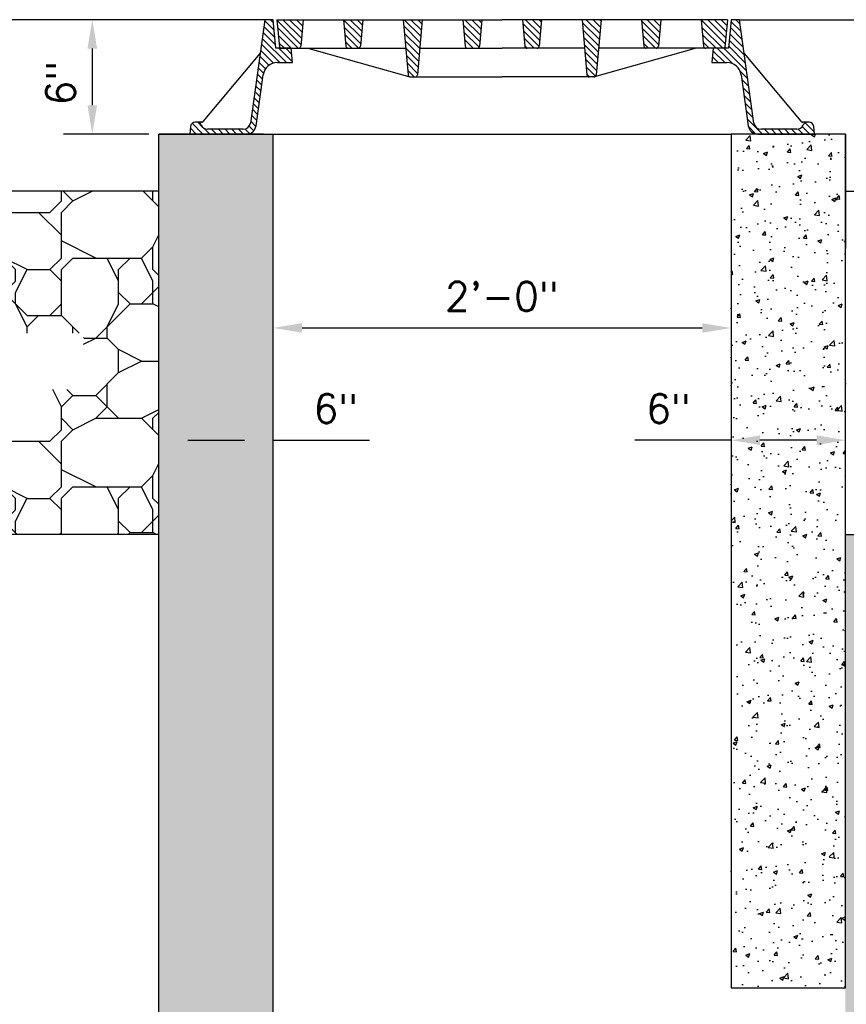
# Model space of a CAD drawing. Header units: feet. Extents: x 1489871 to 1489993, y 656800 to 656821.
# Tile 14 of 18: x 1489982.33 to 1489985.95, y 656809.85 to 656814.15. Entities that reach past the tile are written whole.
import ezdxf

# ---------------------------------------------------------------- set-up
doc = ezdxf.new("R2010")
doc.units = ezdxf.units.FT
doc.header["$MEASUREMENT"] = 0
for name, color, linetype in [('DETAIL-HATCH-PATT', 247, 'Continuous'), ('DETAIL-OTLN-HEAVY', 3, 'Continuous'), ('DETAIL-OTLN-LIGHT', 252, 'Continuous'), ('HATCH', 247, 'Continuous'), ('text', 9, 'Continuous')]:
    doc.layers.add(name, color=color, linetype=linetype)
doc.styles.get("Standard").update_dxf_attribs({"font": 'simplex.shx'})
doc.dimstyles.get("Standard").update_dxf_attribs({"dimtxt": 0.18, "dimasz": 0.18, "dimexe": 0.18, "dimexo": 0.0625, "dimgap": 0.09, "dimtad": 0, "dimtih": 1, "dimtoh": 1, "dimdec": 4, "dimzin": 0, "dimdsep": 46, "dimtxsty": 'Standard', "dimcen": 0.09, "dimadec": 0, "dimazin": 0, "dimtfac": 1, "dimtdec": 4, "dimtofl": 0, "dimtmove": 0, "dimatfit": 3, "dimfxl": 1, "dimtolj": 1, "dimtzin": 0, "dimarcsym": 0})
pattern_1 = [(50, (1489806.69674, 656823.68177), (0.17931505, -0.01568803), [0.01875, -0.20625]), (355, (1489806.69674, 656823.68177), (-0.03468783, 0.18804803), [0.015, -0.165]), (100.45144, (1489806.71169, 656823.68047), (0.14462721, 0.17236), [0.01593505, -0.17528553]), (46.1842, (1489806.69674, 656823.73177), (0.26681033, -0.04137982), [0.028125, -0.309375]), (96.63564, (1489806.71898, 656823.72832), (0.2336655, 0.24352965), [0.0239026, -0.26292844]), (351.18416, (1489806.69674, 656823.73177), (0.2336655, 0.24352965), [0.0225, -0.2475]), (21, (1489806.72174, 656823.71927), (0.14922676, -0.10065472), [0.01875, -0.20625]), (326, (1489806.72174, 656823.71927), (0.06082883, 0.18128751), [0.015, -0.165]), (71.45144, (1489806.73418, 656823.71088), (0.2100556, 0.08063279), [0.01593505, -0.17528553]), (37.5, (1489806.696745, 656823.68177), (0.003039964, 0.083223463), [0, -0.163, 0, -0.1675, 0, -0.165625]), (7.5, (1489806.696745, 656823.68177), (0.065767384, 0.09860293), [0, -0.0955, 0, -0.15925, 0, -0.063125]), (327.5, (1489806.640995, 656823.68177), (0.13345561, -0.005638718), [0, -0.0625, 0, -0.195, 0, -0.25875]), (317.5, (1489806.616, 656823.68177), (0.14579654, 0.025026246), [0, -0.08125, 0, -0.1295, 0, -0.18375])]

# ---------------------------------------------------------------- blocks, each defined once
blk = doc.blocks.new('*X318')
at = {"color": 0}
for p, q in [((85.232, 58.716), (85.529, 59.012)), ((85.232, 58.362), (85.854, 58.984)), ((85.232, 58.009), (86.179, 58.955)), ((85.248, 57.671), (86.504, 58.927)), ((85.635, 57.705), (86.732, 58.802)), ((86.023, 57.739), (86.732, 58.448)), ((86.41, 57.772), (86.732, 58.094))]:
    blk.add_line(p, q, dxfattribs=at)
blk = doc.blocks.new('*X319')
at = {"color": 0}
for p, q in [((85.232, 55.534), (85.242, 55.543)), ((85.232, 55.18), (85.567, 55.515)), ((85.232, 54.827), (85.892, 55.487)), ((85.31, 54.551), (86.217, 55.458)), ((85.698, 54.585), (86.542, 55.43)), ((86.085, 54.619), (86.732, 55.266)), ((86.473, 54.653), (86.732, 54.912))]:
    blk.add_line(p, q, dxfattribs=at)
blk = doc.blocks.new('*X320')
at = {"color": 0}
for p, q in [((85.232, 52.352), (85.294, 52.414)), ((85.232, 51.998), (85.619, 52.385)), ((85.232, 51.645), (85.945, 52.357)), ((85.373, 51.432), (86.27, 52.329)), ((85.76, 51.466), (86.595, 52.3)), ((86.148, 51.499), (86.92, 52.272)), ((86.535, 51.533), (87.245, 52.243)), ((86.923, 51.567), (87.57, 52.215)), ((87.31, 51.601), (87.895, 52.186)), ((87.697, 51.635), (88.194, 52.132)), ((88.085, 51.669), (88.232, 51.816))]:
    blk.add_line(p, q, dxfattribs=at)
blk = doc.blocks.new('*X321')
at = {"color": 0}
for p, q in [((85.232, 49.17), (85.347, 49.284)), ((85.232, 48.816), (85.672, 49.256)), ((85.232, 48.463), (85.997, 49.227)), ((85.435, 48.312), (86.322, 49.199)), ((85.823, 48.346), (86.645, 49.168)), ((86.21, 48.38), (86.732, 48.902)), ((86.598, 48.414), (86.732, 48.548))]:
    blk.add_line(p, q, dxfattribs=at)
blk = doc.blocks.new('*X322')
at = {"color": 0}
for p, q in [((85.232, 45.988), (85.399, 46.155)), ((85.232, 45.634), (85.724, 46.126)), ((85.232, 45.281), (86.049, 46.098)), ((85.498, 45.193), (86.374, 46.069)), ((85.885, 45.226), (86.682, 46.024)), ((86.273, 45.26), (86.732, 45.72)), ((86.677, 45.312), (86.711, 45.345))]:
    blk.add_line(p, q, dxfattribs=at)
blk = doc.blocks.new('*X323')
at = {"color": 0}
for p, q in [((85.232, 42.806), (85.452, 43.025)), ((85.232, 42.452), (85.777, 42.997)), ((85.232, 42.099), (86.102, 42.968)), ((85.56, 42.073), (86.427, 42.94)), ((85.948, 42.107), (86.752, 42.911)), ((86.335, 42.141), (87.077, 42.883)), ((86.722, 42.175), (87.402, 42.854)), ((87.11, 42.209), (87.727, 42.826)), ((87.497, 42.243), (88.052, 42.798)), ((87.885, 42.276), (88.232, 42.624))]:
    blk.add_line(p, q, dxfattribs=at)
blk = doc.blocks.new('*X324')
at = {"color": 0}
for p, q in [((85.232, 39.624), (85.504, 39.896)), ((85.232, 39.27), (85.829, 39.867)), ((85.235, 38.92), (86.154, 39.839)), ((85.623, 38.953), (86.479, 39.81)), ((86.01, 38.987), (86.728, 39.706)), ((86.397, 39.021), (86.732, 39.356))]:
    blk.add_line(p, q, dxfattribs=at)
blk = doc.blocks.new('*X325')
at = {"color": 0}
for p, q in [((85.232, 36.442), (85.556, 36.766)), ((85.232, 36.088), (85.881, 36.738)), ((85.232, 35.735), (86.207, 36.709)), ((85.281, 35.43), (86.532, 36.681)), ((85.668, 35.464), (86.732, 36.528)), ((86.056, 35.498), (86.732, 36.174)), ((86.443, 35.531), (86.732, 35.821))]:
    blk.add_line(p, q, dxfattribs=at)
blk = doc.blocks.new('*D392')
at = {"layer": 'DEFPOINTS', "color": 0, "linetype": 'Continuous', "transparency": 16777216}
for p in [(1489985.4417, 656812.8043), (1489983.4416, 656812.4444), (1489985.4416, 656812.4441)]:
    blk.add_point(p, dxfattribs=at)
at = {"layer": 'text', "color": 0, "linetype": 'Continuous', "lineweight": -2, "transparency": 16777216}
blk.add_line((1489983.5677, 656812.8046), (1489985.3157, 656812.8043), dxfattribs=at)
at = {"layer": 'text', "color": 0, "linetype": 'Continuous', "transparency": 16777216}
for points in [[(1489983.5677, 656812.8256), (1489983.5677, 656812.7836), (1489983.4417, 656812.8046)], [(1489985.3157, 656812.8253), (1489985.3157, 656812.7833), (1489985.4417, 656812.8043)]]:
    blk.add_solid(points, dxfattribs=at)
at = {"layer": 'text', "color": 0, "linetype": 'Continuous', "transparency": 16777216, "insert": (1489984.4401, 656812.9424), "char_height": 0.126, "attachment_point": 5, "rotation": 359.9919}
blk.add_mtext('\\A1;2\'-0"', dxfattribs=at)
blk = doc.blocks.new('*D396')
at = {"layer": 'DEFPOINTS', "color": 0, "linetype": 'Continuous', "transparency": 16777216}
for p in [(1489985.9417, 656812.3137), (1489985.4417, 656812.2219), (1489985.9417, 656812.2219)]:
    blk.add_point(p, dxfattribs=at)
at = {"layer": 'text', "color": 0, "linetype": 'Continuous', "lineweight": -2, "transparency": 16777216}
for p, q in [((1489985.4417, 656812.3137), (1489985.0217, 656812.3137)), ((1489985.8157, 656812.3137), (1489985.5677, 656812.3137))]:
    blk.add_line(p, q, dxfattribs=at)
at = {"layer": 'text', "color": 0, "linetype": 'Continuous', "transparency": 16777216}
for points in [[(1489985.5677, 656812.3347), (1489985.5677, 656812.2927), (1489985.4417, 656812.3137)], [(1489985.8157, 656812.3347), (1489985.8157, 656812.2927), (1489985.9417, 656812.3137)]]:
    blk.add_solid(points, dxfattribs=at)
at = {"layer": 'text', "color": 0, "linetype": 'Continuous', "transparency": 16777216, "insert": (1489985.1687, 656812.4517), "char_height": 0.126, "attachment_point": 5}
blk.add_mtext('\\A1;6"', dxfattribs=at)
blk = doc.blocks.new('*D397')
at = {"layer": 'DEFPOINTS', "color": 0, "linetype": 'Continuous', "transparency": 16777216}
for p in [(1489982.9416, 656814.152), (1489982.6508, 656813.652), (1489982.9416, 656813.652)]:
    blk.add_point(p, dxfattribs=at)
at = {"layer": 'text', "color": 0, "linetype": 'Continuous', "lineweight": -2, "transparency": 16777216}
for p, q in [((1489982.6508, 656814.026), (1489982.6508, 656813.778)), ((1489982.8979, 656813.652), (1489982.5248, 656813.652))]:
    blk.add_line(p, q, dxfattribs=at)
at = {"layer": 'text', "color": 0, "linetype": 'Continuous', "transparency": 16777216}
for points in [[(1489982.6298, 656814.026), (1489982.6718, 656814.026), (1489982.6508, 656814.152)], [(1489982.6298, 656813.778), (1489982.6718, 656813.778), (1489982.6508, 656813.652)]]:
    blk.add_solid(points, dxfattribs=at)
at = {"layer": 'text', "color": 0, "linetype": 'Continuous', "transparency": 16777216, "insert": (1489982.5128, 656813.8745), "char_height": 0.126, "attachment_point": 5, "rotation": 90}
blk.add_mtext('\\A1;6"', dxfattribs=at)
blk = doc.blocks.new('*D398')
at = {"layer": 'DEFPOINTS', "color": 0, "linetype": 'Continuous', "transparency": 16777216}
for p in [(1489983.4417, 656812.3137), (1489982.9417, 656812.2218), (1489983.4417, 656812.2218)]:
    blk.add_point(p, dxfattribs=at)
at = {"layer": 'text', "color": 0, "linetype": 'Continuous', "lineweight": -2, "transparency": 16777216}
for p, q in [((1489983.0677, 656812.3137), (1489983.3157, 656812.3137)), ((1489983.4417, 656812.3137), (1489983.8617, 656812.3137))]:
    blk.add_line(p, q, dxfattribs=at)
at = {"layer": 'text', "color": 0, "linetype": 'Continuous', "transparency": 16777216}
for points in [[(1489983.0677, 656812.3347), (1489983.0677, 656812.2927), (1489982.9417, 656812.3137)], [(1489983.3157, 656812.3347), (1489983.3157, 656812.2927), (1489983.4417, 656812.3137)]]:
    blk.add_solid(points, dxfattribs=at)
at = {"layer": 'text', "color": 0, "linetype": 'Continuous', "transparency": 16777216, "insert": (1489983.7147, 656812.4517), "char_height": 0.126, "attachment_point": 5}
blk.add_mtext('\\A1;6"', dxfattribs=at)

msp = doc.modelspace()

# ---------------------------------------------------------------- hatches: boundary and pattern name
at = {"layer": 'DETAIL-HATCH-PATT', "linetype": 'Continuous'}
h = msp.add_hatch(dxfattribs=at)
h.set_pattern_fill('ANSI31', color=247, scale=0.166667, angle=-90, style=0)
h.set_pattern_definition([(315, (1489979.965814, 656819.442625), (0.01473139, 0.01473139), [])])
edge = h.paths.add_edge_path()
edge.add_ellipse((1489983.325, 656813.69369), major_axis=(0, -0.04167), ratio=1, start_angle=0, end_angle=82)
edge.add_line((1489983.36626, 656813.68789), (1489983.39758, 656813.91072))
edge.add_ellipse((1489983.45947, 656813.90202), major_axis=(-0.06189, 0.0087), ratio=1, start_angle=278, end_angle=360, ccw=False)
edge.add_line((1489983.45947, 656813.96452), (1489983.52498, 656813.96452))
edge.add_line((1489983.52498, 656813.96452), (1489983.51951, 656814.02702))
edge.add_line((1489983.51951, 656814.02702), (1489983.45259, 656814.02702))
edge.add_line((1489983.45259, 656814.02702), (1489983.44165, 656814.15202))
edge.add_line((1489983.44165, 656814.15202), (1489983.40519, 656814.15202))
edge.add_line((1489983.40519, 656814.15202), (1489983.34163, 656813.69976))
edge.add_ellipse((1489983.31068, 656813.70411), major_axis=(0.03095, -0.00435), ratio=1, start_angle=278, end_angle=360, ccw=False)
edge.add_line((1489983.31068, 656813.67286), (1489983.15485, 656813.67286))
edge.add_ellipse((1489983.15485, 656813.70411), major_axis=(0, -0.03125), ratio=1, start_angle=293.57818, end_angle=360, ccw=False)
edge.add_ellipse((1489983.10711, 656813.68327), major_axis=(0.01909, 0.00833), ratio=1, start_angle=0, end_angle=66.42182)
edge.add_line((1489983.10711, 656813.70411), (1489983.10071, 656813.70411))
edge.add_ellipse((1489983.10071, 656813.68327), major_axis=(0, 0.02083), ratio=1, start_angle=0, end_angle=85)
edge.add_line((1489983.07996, 656813.68509), (1489983.07707, 656813.65202))
edge.add_line((1489983.07707, 656813.65202), (1489983.325, 656813.65202))
edge = h.paths.add_edge_path()
edge.add_ellipse((1489985.5583, 656813.69369), major_axis=(-0.04126, -0.0058), ratio=1, start_angle=0, end_angle=82)
edge.add_line((1489985.5583, 656813.65202), (1489985.80623, 656813.65202))
edge.add_line((1489985.80623, 656813.65202), (1489985.80334, 656813.68509))
edge.add_ellipse((1489985.78259, 656813.68327), major_axis=(0.02075, 0.00182), ratio=1, start_angle=0, end_angle=85)
edge.add_line((1489985.78259, 656813.70411), (1489985.77619, 656813.70411))
edge.add_ellipse((1489985.77619, 656813.68327), major_axis=(0, 0.02083), ratio=1, start_angle=0, end_angle=66.42182)
edge.add_ellipse((1489985.72845, 656813.70411), major_axis=(0.02864, -0.0125), ratio=1, start_angle=293.57818, end_angle=360, ccw=False)
edge.add_line((1489985.72845, 656813.67286), (1489985.57262, 656813.67286))
edge.add_ellipse((1489985.57262, 656813.70411), major_axis=(0, -0.03125), ratio=1, start_angle=278, end_angle=360, ccw=False)
edge.add_line((1489985.54167, 656813.69976), (1489985.47811, 656814.15202))
edge.add_line((1489985.47811, 656814.15202), (1489985.44165, 656814.15202))
edge.add_line((1489985.44165, 656814.15202), (1489985.43071, 656814.02702))
edge.add_line((1489985.43071, 656814.02702), (1489985.36378, 656814.02702))
edge.add_line((1489985.36378, 656814.02702), (1489985.35832, 656813.96452))
edge.add_line((1489985.35832, 656813.96452), (1489985.42383, 656813.96452))
edge.add_ellipse((1489985.42383, 656813.90202), major_axis=(0, 0.0625), ratio=1, start_angle=278, end_angle=360, ccw=False)
edge.add_line((1489985.48572, 656813.91072), (1489985.51704, 656813.68789))
h = msp.add_hatch(dxfattribs=at)
h.set_pattern_fill('AR-CONC', color=256, scale=0.025)
h.set_pattern_definition(pattern_1)
h.paths.add_polyline_path([(1489983.44168, 656813.65202), (1489982.94165, 656813.65202), (1489982.94165, 656807.15202), (1489985.94165, 656807.15202), (1489985.94165, 656807.65202), (1489983.4417, 656807.65202)])
h = msp.add_hatch(dxfattribs=at)
h.set_pattern_fill('AR-CONC', color=256, scale=0.025)
h.set_pattern_definition(pattern_1)
h.paths.add_polyline_path([(1489985.44165, 656809.91906), (1489985.94165, 656809.91906), (1489985.94165, 656813.65202), (1489985.60832, 656813.65202), (1489985.44165, 656813.65202)])
h = msp.add_hatch(dxfattribs=at)
h.set_pattern_fill('RIPRAP', color=247)
h.set_pattern_definition([(0, (1489767.565, 656804.1088), (1, 1), [0.3, -0.35, 0.05, -0.3]), (0, (1489767.965, 656804.3088), (1, 1), [0.05, -0.25, 0.2, -0.5]), (0, (1489768.115, 656804.3588), (1, 1), [0.05, -0.95]), (0, (1489767.665, 656804.4088), (1, 1), [0.2, -0.8]), (0, (1489767.565, 656804.5088), (1, 1), [0.1, -0.9]), (0, (1489768.265, 656804.6088), (1, 1), [0.1, -0.05, 0.05, -0.8]), (0, (1489767.865, 656804.6588), (1, 1), [0.15, -0.85]), (0, (1489767.615, 656804.7588), (1, 1), [0.1, -0.9]), (0, (1489768.015, 656804.8588), (1, 1), [0.05, -0.3, 0.15, -0.5]), (0, (1489767.815, 656804.9088), (1, 1), [0.1, -0.9]), (0, (1489768.165, 656804.9588), (1, 1), [0.1, -0.9]), (0, (1489767.965, 656805.0088), (1, 1), [0.1, -0.9]), (0, (1489768.365, 656805.0588), (1, 1), [0.1, -0.9]), (90, (1489767.515, 656804.1088), (-1, 1), [0.2, -0.05, 0.1, -0.4, 0.2, -0.05]), (90, (1489767.565, 656804.7588), (-1, 1), [0.05, -0.95]), (90, (1489767.715, 656804.4588), (-1, 1), [0.1, -0.2, 0.05, -0.65]), (90, (1489767.765, 656804.6088), (-1, 1), [0.1, -0.2, 0.15, -0.55]), (90, (1489767.915, 656804.3588), (-1, 1), [0.05, -0.5, 0.1, -0.05, 0.1, -0.2]), (90, (1489767.965, 656804.2588), (-1, 1), [0.05, -0.95]), (90, (1489768.065, 656804.5588), (-1, 1), [0.05, -0.05, 0.15, -0.75]), (90, (1489768.115, 656804.4088), (-1, 1), [0.1, -0.4, 0.05, -0.05, 0.05, -0.35]), (90, (1489768.215, 656804.1588), (-1, 1), [0.15, -0.85]), (90, (1489768.315, 656804.9088), (-1, 1), [0.05, -0.05, 0.05, -0.85]), (90, (1489768.365, 656804.6588), (-1, 1), [0.15, -0.85]), (90, (1489768.49, 656804.5838), (-1, 1), [0.05, -0.95]), (45, (1489767.865, 656804.10884), (0, 1), [0.07071, -1.3435036]), (45, (1489767.765, 656805.05884), (0, 1), [0.07071, -0.21213, 0.21213, -0.9192436]), (45, (1489767.865, 656804.90884), (0, 1), [0.14142, -0.3535534, 0.07071, -0.8485302]), (45, (1489768.065, 656804.85884), (0, 1), [0.14142, -0.494975, 0.07071, -0.7071086]), (45, (1489767.665, 656804.40884), (0, 1), [0.07071, -1.3435036]), (45, (1489767.915, 656804.40884), (0, 1), [0.212132, -1.2020816]), (45, (1489768.115, 656804.50884), (0, 1), [0.07071, -0.424264, 0.07071, -0.8485296]), (45, (1489768.265, 656804.60884), (0, 1), [0.14142, -1.2727936]), (45, (1489768.465, 656804.60884), (0, 1), [0.14142, -1.2727936]), (45, (1489768.465, 656804.30884), (0, 1), [0.07071, -1.3435036]), (45, (1489768.365, 656804.80884), (0, 1), [0.07071, -1.3435036]), (45, (1489768.265, 656804.95884), (0, 1), [0.07071, -1.3435036]), (45, (1489768.465, 656805.05884), (0, 1), [0.07071, -1.3435036]), (45, (1489767.515, 656805.05884), (0, 1), [0.07071, -1.3435036]), (45, (1489768.015, 656804.65884), (0, 1), [0.07071, -1.3435036]), (45, (1489768.115, 656805.05884), (0, 1), [0.07071, -0.494975, 0.07071, -0.7778186]), (45, (1489767.665, 656804.50884), (0, 1), [0.14142, -1.2727936]), (45, (1489767.665, 656804.75884), (0, 1), [0.21213, -1.2020836]), (135, (1489767.565, 656804.50884), (-1, 1e-16), [0.10607, -1.3081436]), (135, (1489768.115, 656804.45884), (-1, 1e-16), [0.07071, -1.3435036]), (135, (1489768.415, 656804.60884), (-1, 1e-16), [0.07071, -1.3435036]), (135, (1489768.065, 656804.80884), (-1, 1e-16), [0.07071, -1.3435036]), (135, (1489768.115, 656804.95884), (-1, 1e-16), [0.07071, -1.3435036]), (135, (1489767.965, 656805.00884), (-1, 1e-16), [0.07071, -1.3435036]), (135, (1489768.165, 656804.95884), (-1, 1e-16), [0.07071, -1.3435036]), (135, (1489767.565, 656804.35884), (-1, 1e-16), [0.07071, -1.3435036]), (135, (1489767.765, 656804.70884), (-1, 1e-16), [0.07071, -1.3435036]), (135, (1489767.765, 656804.40884), (-1, 1e-16), [0.14142, -1.2727936]), (135, (1489767.965, 656804.30884), (-1, 1e-16), [0.14142, -1.2727936]), (135, (1489768.365, 656804.85884), (-1, 1e-16), [0.14142, -1.2727936]), (135, (1489768.065, 656804.60884), (-1, 1e-16), [0.07071, -1.3435036]), (135, (1489768.215, 656804.30884), (-1, 1e-16), [0.14142, -0.848528, 0.07071, -0.3535556]), (135, (1489767.615, 656804.75884), (-1, 1e-16), [0.14142, -0.2828427, 0.14142, -0.8485309]), (135, (1489767.515, 656804.20884), (-1, 1e-16), [0.1414, -0.3536, 0.1414, -0.3536, 0.0707, -0.3535136]), (26.56505, (1489767.865, 656804.40884), (1, 5e-11), [0.2236, -0.1118, 0.1118, -1.788868]), (26.56505, (1489768.015, 656805.00884), (1, 5e-11), [0.2236, -2.012468]), (26.56505, (1489768.015, 656804.30884), (1, 5e-11), [0.1118, -2.124268]), (26.56505, (1489767.565, 656804.35884), (1, 5e-11), [0.1118, -2.124268]), (26.56505, (1489767.765, 656804.60884), (1, 5e-11), [0.1118, -2.124268]), (26.56505, (1489767.565, 656804.70884), (1, 5e-11), [0.1118, -2.124268]), (63.43495, (1489767.715, 656804.80884), (5e-11, 1), [0.1118, -2.124268]), (63.43495, (1489768.065, 656804.80884), (5e-11, 1), [0.1118, -2.124268]), (63.43495, (1489768.165, 656804.10884), (5e-11, 1), [0.1118, -2.124268]), (63.43495, (1489767.515, 656804.65884), (5e-11, 1), [0.1118, -2.124268]), (63.43495, (1489767.915, 656804.15884), (5e-11, 1), [0.1118, -0.7826, 0.1118, -1.229868]), (116.56505, (1489767.765, 656805.00884), (-5e-11, 1), [0.1118, -2.124268]), (116.56505, (1489768.365, 656804.80884), (-5e-11, 1), [0.1118, -2.124268]), (116.56505, (1489767.915, 656805.00884), (-5e-11, 1), [0.1118, -2.124268]), (116.56505, (1489767.515, 656804.45884), (-5e-11, 1), [0.1118, -2.124268]), (153.43495, (1489768.265, 656804.30884), (-1, 5e-11), [0.1118, -2.124268]), (153.43495, (1489768.465, 656804.55884), (-1, 5e-11), [0.1118, -2.124268]), (153.43495, (1489767.865, 656804.65884), (-1, 5e-11), [0.1118, -2.124268]), (153.43495, (1489768.015, 656804.85884), (-1, 5e-11), [0.1118, -2.124268]), (153.43495, (1489768.365, 656805.05884), (-1, 5e-11), [0.1118, -2.124268]), (153.43495, (1489767.665, 656804.10884), (-1, 5e-11), [0.1677, -2.068368])])
h.paths.add_polyline_path([(1489982.94165, 656813.40202), (1489978.47272, 656813.40202), (1489978.47272, 656811.90202), (1489982.94165, 656811.90202)])
h.paths.add_polyline_path([(1489978.83736, 656812.53495), (1489982.61265, 656812.53495), (1489982.61265, 656812.78138), (1489978.83736, 656812.78138)], flags=16)
h = msp.add_hatch(dxfattribs=at)
h.set_pattern_fill('RIPRAP', color=247, scale=0.5)
h.set_pattern_definition([(0, (1489740.94887, 656831.7034), (0.5, 0.5), [0.15, -0.175, 0.025, -0.15]), (0, (1489741.14887, 656831.8034), (0.5, 0.5), [0.025, -0.125, 0.1, -0.25]), (0, (1489741.22387, 656831.8284), (0.5, 0.5), [0.025, -0.475]), (0, (1489740.99887, 656831.8534), (0.5, 0.5), [0.1, -0.4]), (0, (1489740.94887, 656831.9034), (0.5, 0.5), [0.05, -0.45]), (0, (1489741.29887, 656831.9534), (0.5, 0.5), [0.05, -0.025, 0.025, -0.4]), (0, (1489741.09887, 656831.9784), (0.5, 0.5), [0.075, -0.425]), (0, (1489740.97387, 656832.0284), (0.5, 0.5), [0.05, -0.45]), (0, (1489741.17387, 656832.0784), (0.5, 0.5), [0.025, -0.15, 0.075, -0.25]), (0, (1489741.07387, 656832.1034), (0.5, 0.5), [0.05, -0.45]), (0, (1489741.24887, 656832.1284), (0.5, 0.5), [0.05, -0.45]), (0, (1489741.14887, 656832.1534), (0.5, 0.5), [0.05, -0.45]), (0, (1489741.34887, 656832.1784), (0.5, 0.5), [0.05, -0.45]), (90, (1489740.92387, 656831.7034), (-0.5, 0.5), [0.1, -0.025, 0.05, -0.2, 0.1, -0.025]), (90, (1489740.94887, 656832.0284), (-0.5, 0.5), [0.025, -0.475]), (90, (1489741.02387, 656831.8784), (-0.5, 0.5), [0.05, -0.1, 0.025, -0.325]), (90, (1489741.04887, 656831.9534), (-0.5, 0.5), [0.05, -0.1, 0.075, -0.275]), (90, (1489741.12387, 656831.8284), (-0.5, 0.5), [0.025, -0.25, 0.05, -0.025, 0.05, -0.1]), (90, (1489741.14887, 656831.7784), (-0.5, 0.5), [0.025, -0.475]), (90, (1489741.19887, 656831.9284), (-0.5, 0.5), [0.025, -0.025, 0.075, -0.375]), (90, (1489741.22387, 656831.8534), (-0.5, 0.5), [0.05, -0.2, 0.025, -0.025, 0.025, -0.175]), (90, (1489741.27387, 656831.7284), (-0.5, 0.5), [0.075, -0.425]), (90, (1489741.32387, 656832.1034), (-0.5, 0.5), [0.025, -0.025, 0.025, -0.425]), (90, (1489741.34887, 656831.9784), (-0.5, 0.5), [0.075, -0.425]), (90, (1489741.41137, 656831.9409), (-0.5, 0.5), [0.025, -0.475]), (45, (1489741.09887, 656831.70342), (0, 0.5), [0.035355, -0.6717518]), (45, (1489741.04887, 656832.17842), (0, 0.5), [0.035355, -0.106065, 0.106065, -0.4596218]), (45, (1489741.09887, 656832.10342), (0, 0.5), [0.07071, -0.1767767, 0.035355, -0.4242651]), (45, (1489741.19887, 656832.07842), (0, 0.5), [0.07071, -0.2474875, 0.035355, -0.3535543]), (45, (1489740.99887, 656831.85342), (0, 0.5), [0.035355, -0.6717518]), (45, (1489741.12387, 656831.85342), (0, 0.5), [0.106066, -0.6010408]), (45, (1489741.22387, 656831.90342), (0, 0.5), [0.035355, -0.212132, 0.035355, -0.4242648]), (45, (1489741.29887, 656831.95342), (0, 0.5), [0.07071, -0.6363968]), (45, (1489741.39887, 656831.95342), (0, 0.5), [0.07071, -0.6363968]), (45, (1489741.39887, 656831.80342), (0, 0.5), [0.035355, -0.6717518]), (45, (1489741.34887, 656832.05342), (0, 0.5), [0.035355, -0.6717518]), (45, (1489741.29887, 656832.12842), (0, 0.5), [0.035355, -0.6717518]), (45, (1489741.39887, 656832.17842), (0, 0.5), [0.035355, -0.6717518]), (45, (1489740.92387, 656832.17842), (0, 0.5), [0.035355, -0.6717518]), (45, (1489741.17387, 656831.97842), (0, 0.5), [0.035355, -0.6717518]), (45, (1489741.22387, 656832.17842), (0, 0.5), [0.035355, -0.2474875, 0.035355, -0.3889093]), (45, (1489740.99887, 656831.90342), (0, 0.5), [0.07071, -0.6363968]), (45, (1489740.99887, 656832.02842), (0, 0.5), [0.106065, -0.6010418]), (135, (1489740.94887, 656831.90342), (-0.5, 1e-16), [0.053035, -0.6540718]), (135, (1489741.22387, 656831.87842), (-0.5, 1e-16), [0.035355, -0.6717518]), (135, (1489741.37387, 656831.95342), (-0.5, 1e-16), [0.035355, -0.6717518]), (135, (1489741.19887, 656832.05342), (-0.5, 1e-16), [0.035355, -0.6717518]), (135, (1489741.22387, 656832.12842), (-0.5, 1e-16), [0.035355, -0.6717518]), (135, (1489741.14887, 656832.15342), (-0.5, 1e-16), [0.035355, -0.6717518]), (135, (1489741.24887, 656832.12842), (-0.5, 1e-16), [0.035355, -0.6717518]), (135, (1489740.94887, 656831.82842), (-0.5, 1e-16), [0.035355, -0.6717518]), (135, (1489741.04887, 656832.00342), (-0.5, 1e-16), [0.035355, -0.6717518]), (135, (1489741.04887, 656831.85342), (-0.5, 1e-16), [0.07071, -0.6363968]), (135, (1489741.14887, 656831.80342), (-0.5, 1e-16), [0.07071, -0.6363968]), (135, (1489741.34887, 656832.07842), (-0.5, 1e-16), [0.07071, -0.6363968]), (135, (1489741.19887, 656831.95342), (-0.5, 1e-16), [0.035355, -0.6717518]), (135, (1489741.27387, 656831.80342), (-0.5, 1e-16), [0.07071, -0.424264, 0.035355, -0.1767778]), (135, (1489740.97387, 656832.02842), (-0.5, 1e-16), [0.07071, -0.14142135, 0.07071, -0.42426543]), (135, (1489740.92387, 656831.75342), (-0.5, 1e-16), [0.0707, -0.1768, 0.0707, -0.1768, 0.03535, -0.17675678]), (26.56505, (1489741.09887, 656831.85342), (0.5, 3e-11), [0.1118, -0.0559, 0.0559, -0.894434]), (26.56505, (1489741.17387, 656832.15342), (0.5, 3e-11), [0.1118, -1.006234]), (26.56505, (1489741.17387, 656831.80342), (0.5, 3e-11), [0.0559, -1.062134]), (26.56505, (1489740.94887, 656831.82842), (0.5, 3e-11), [0.0559, -1.062134]), (26.56505, (1489741.04887, 656831.95342), (0.5, 3e-11), [0.0559, -1.062134]), (26.56505, (1489740.94887, 656832.00342), (0.5, 3e-11), [0.0559, -1.062134]), (63.43495, (1489741.02387, 656832.05342), (3e-11, 0.5), [0.0559, -1.062134]), (63.43495, (1489741.19887, 656832.05342), (3e-11, 0.5), [0.0559, -1.062134]), (63.43495, (1489741.24887, 656831.70342), (3e-11, 0.5), [0.0559, -1.062134]), (63.43495, (1489740.92387, 656831.97842), (3e-11, 0.5), [0.0559, -1.062134]), (63.43495, (1489741.12387, 656831.72842), (3e-11, 0.5), [0.0559, -0.3913, 0.0559, -0.614934]), (116.56505, (1489741.04887, 656832.15342), (-3e-11, 0.5), [0.0559, -1.062134]), (116.56505, (1489741.34887, 656832.05342), (-3e-11, 0.5), [0.0559, -1.062134]), (116.56505, (1489741.12387, 656832.15342), (-3e-11, 0.5), [0.0559, -1.062134]), (116.56505, (1489740.92387, 656831.87842), (-3e-11, 0.5), [0.0559, -1.062134]), (153.43495, (1489741.29887, 656831.80342), (-0.5, 3e-11), [0.0559, -1.062134]), (153.43495, (1489741.39887, 656831.92842), (-0.5, 3e-11), [0.0559, -1.062134]), (153.43495, (1489741.09887, 656831.97842), (-0.5, 3e-11), [0.0559, -1.062134]), (153.43495, (1489741.17387, 656832.07842), (-0.5, 3e-11), [0.0559, -1.062134]), (153.43495, (1489741.34887, 656832.17842), (-0.5, 3e-11), [0.0559, -1.062134]), (153.43495, (1489740.99887, 656831.70342), (-0.5, 3e-11), [0.08385, -1.034184])])
h.paths.add_polyline_path([(1489986.6853, 656810.94047), (1489990.01749, 656810.94047), (1489990.01749, 656810.75007), (1489986.6853, 656810.75007)], flags=16)
h.paths.add_polyline_path([(1489990.41058, 656811.90202), (1489990.41058, 656809.74744), (1489988.58706, 656809.74744), (1489988.30846, 656809.9975), (1489987.68845, 656809.99694), (1489987.68845, 656809.75239), (1489985.94165, 656809.75239), (1489985.94165, 656811.90202)])
h.paths.add_polyline_path([(1489985.94165, 656807.40202), (1489985.94165, 656807.83573), (1489987.68872, 656807.83573), (1489987.68845, 656807.58128), (1489988.30846, 656807.58071), (1489988.58706, 656807.83077), (1489990.30319, 656807.83077), (1489990.20373, 656807.40202)])

# ---------------------------------------------------------------- linework, layer by layer
at = {"layer": 'DETAIL-OTLN-HEAVY', "linetype": 'Continuous'}
for p, q in [((1489983.40519, 656814.15202), (1489983.34163, 656813.69976)), ((1489983.44165, 656814.15202), (1489983.40519, 656814.15202)), ((1489983.45259, 656814.02702), (1489983.44165, 656814.15202)), ((1489983.45779, 656814.15202), (1489983.57186, 656814.15202)), ((1489983.45779, 656814.15202), (1489983.46831, 656814.03178)), ((1489983.57186, 656814.15202), (1489983.56175, 656814.03653)), ((1489983.57186, 656814.15202), (1489983.74894, 656814.15202)), ((1489983.74894, 656814.15202), (1489983.75905, 656814.03653)), ((1489983.74894, 656814.15202), (1489983.83227, 656814.15202)), ((1489983.83227, 656814.15202), (1489983.82217, 656814.03653)), ((1489983.83227, 656814.15202), (1489984.00936, 656814.15202)), ((1489984.00936, 656814.15202), (1489984.0304, 656813.91153)), ((1489984.00936, 656814.15202), (1489984.09269, 656814.15202)), ((1489984.09269, 656814.15202), (1489984.07165, 656813.91153)), ((1489984.09269, 656814.15202), (1489984.26977, 656814.15202)), ((1489984.26977, 656814.15202), (1489984.35311, 656814.15202)), ((1489984.26977, 656814.15202), (1489984.27988, 656814.03653)), ((1489984.35311, 656814.15202), (1489984.343, 656814.03653)), ((1489984.35311, 656814.15202), (1489984.44165, 656814.15202)), ((1489984.53019, 656814.15202), (1489984.44165, 656814.15202)), ((1489984.53019, 656814.15202), (1489984.5403, 656814.03653)), ((1489984.61352, 656814.15202), (1489984.53019, 656814.15202)), ((1489984.61352, 656814.15202), (1489984.60342, 656814.03653)), ((1489984.79061, 656814.15202), (1489984.61352, 656814.15202)), ((1489984.87394, 656814.15202), (1489984.79061, 656814.15202)), ((1489984.79061, 656814.15202), (1489984.81165, 656813.91153)), ((1489984.87394, 656814.15202), (1489984.8529, 656813.91153)), ((1489985.05102, 656814.15202), (1489984.87394, 656814.15202)), ((1489985.13436, 656814.15202), (1489985.05102, 656814.15202)), ((1489985.05102, 656814.15202), (1489985.06113, 656814.03653)), ((1489985.13436, 656814.15202), (1489985.12425, 656814.03653)), ((1489985.31144, 656814.15202), (1489985.13436, 656814.15202)), ((1489985.42551, 656814.15202), (1489985.31144, 656814.15202)), ((1489985.31144, 656814.15202), (1489985.32155, 656814.03653)), ((1489985.42551, 656814.15202), (1489985.41499, 656814.03178)), ((1489985.44165, 656814.15202), (1489985.43071, 656814.02702)), ((1489985.47811, 656814.15202), (1489985.44165, 656814.15202)), ((1489985.54167, 656813.69976), (1489985.47811, 656814.15202)), ((1489983.13655, 656813.70784), (1489983.38441, 656814.00413)), ((1489983.51951, 656814.02702), (1489983.45259, 656814.02702)), ((1489983.4735, 656814.02702), (1489983.55138, 656814.02702)), ((1489983.52498, 656813.96452), (1489983.51951, 656814.02702)), ((1489983.55138, 656814.02702), (1489983.76942, 656814.02702)), ((1489983.59331, 656814.02702), (1489984.03796, 656813.90241)), ((1489983.76942, 656814.02702), (1489983.81179, 656814.02702)), ((1489983.81179, 656814.02702), (1489984.02029, 656814.02702)), ((1489984.08175, 656814.02702), (1489984.29026, 656814.02702)), ((1489984.29026, 656814.02702), (1489984.33263, 656814.02702)), ((1489984.33263, 656814.02702), (1489984.44165, 656814.02702)), ((1489984.55067, 656814.02702), (1489984.44165, 656814.02702)), ((1489984.59304, 656814.02702), (1489984.55067, 656814.02702)), ((1489984.80154, 656814.02702), (1489984.59304, 656814.02702)), ((1489985.28999, 656814.02702), (1489984.84533, 656813.90241)), ((1489985.07151, 656814.02702), (1489984.863, 656814.02702)), ((1489985.11388, 656814.02702), (1489985.07151, 656814.02702)), ((1489985.33192, 656814.02702), (1489985.11388, 656814.02702)), ((1489985.4098, 656814.02702), (1489985.33192, 656814.02702)), ((1489985.36378, 656814.02702), (1489985.35832, 656813.96452)), ((1489985.43071, 656814.02702), (1489985.36378, 656814.02702)), ((1489985.49889, 656814.00413), (1489985.74675, 656813.70784)), ((1489983.45947, 656813.96452), (1489983.52498, 656813.96452)), ((1489985.35832, 656813.96452), (1489985.42383, 656813.96452)), ((1489983.36626, 656813.68789), (1489983.39758, 656813.91072)), ((1489985.48572, 656813.91072), (1489985.51704, 656813.68789)), ((1489984.04077, 656813.90202), (1489984.06127, 656813.90202)), ((1489984.06127, 656813.90202), (1489984.44165, 656813.90202)), ((1489984.82202, 656813.90202), (1489984.44165, 656813.90202)), ((1489984.84252, 656813.90202), (1489984.82202, 656813.90202)), ((1489983.10711, 656813.70411), (1489983.10071, 656813.70411)), ((1489985.78259, 656813.70411), (1489985.77619, 656813.70411)), ((1489983.39819, 656813.65202), (1489982.94165, 656813.65202)), ((1489983.07996, 656813.68509), (1489983.07707, 656813.65202)), ((1489983.07707, 656813.65202), (1489983.325, 656813.65202)), ((1489983.31068, 656813.67286), (1489983.15485, 656813.67286)), ((1489983.325, 656813.65202), (1489983.44878, 656813.65202)), ((1489983.4417, 656807.65202), (1489983.44165, 656813.65202)), ((1489983.44167, 656811.19721), (1489983.44165, 656813.65202)), ((1489983.44878, 656813.65202), (1489985.44165, 656813.65202)), ((1489985.5583, 656813.65202), (1489985.80623, 656813.65202)), ((1489985.72845, 656813.67286), (1489985.57262, 656813.67286)), ((1489985.80623, 656813.65202), (1489985.80334, 656813.68509))]:
    msp.add_line(p, q, dxfattribs=at)
at = {"layer": 'DETAIL-OTLN-HEAVY', "linetype": 'Continuous', "flags": 128}
for points in [[(1489983.40519, 656814.15202), (1489978.47272, 656814.15202)], [(1489985.47811, 656814.15202), (1489990.41058, 656814.15202)], [(1489982.94165, 656807.15202), (1489982.94165, 656813.65202), (1489983.44878, 656813.65202)]]:
    msp.add_lwpolyline(points, dxfattribs=at)
msp.add_lwpolyline([(1489985.44165, 656813.65202), (1489985.44165, 656809.91906), (1489985.94165, 656809.91906), (1489985.94165, 656813.65202)], close=True, dxfattribs=at)
at = {"layer": 'DETAIL-OTLN-HEAVY', "linetype": 'Continuous'}
for centre, radius, start, end in [((1489983.55138, 656814.03744), 0.01042, 270, 355), ((1489983.76942, 656814.03744), 0.01042, 185, 270), ((1489983.81179, 656814.03744), 0.01042, 270, 355), ((1489984.29026, 656814.03744), 0.01042, 185, 270), ((1489984.33263, 656814.03744), 0.01042, 270, 355), ((1489984.55067, 656814.03744), 0.01042, 185, 270), ((1489984.59304, 656814.03744), 0.01042, 270, 355), ((1489985.07151, 656814.03744), 0.01042, 185, 270), ((1489985.11388, 656814.03744), 0.01042, 270, 355), ((1489985.33192, 656814.03744), 0.01042, 185, 270), ((1489983.4735, 656814.03223), 0.00521, 185, 270), ((1489985.4098, 656814.03223), 0.00521, 270, 355), ((1489983.45947, 656813.90202), 0.0625, 90, 172), ((1489985.42383, 656813.90202), 0.0625, 8, 90), ((1489984.04077, 656813.91244), 0.01042, 185, 270), ((1489984.06127, 656813.91244), 0.01042, 270, 355), ((1489984.82202, 656813.91244), 0.01042, 185, 270), ((1489984.84252, 656813.91244), 0.01042, 270, 355), ((1489983.10071, 656813.68327), 0.02083, 90, 175), ((1489983.10711, 656813.68327), 0.02083, 23.57818, 90), ((1489983.15485, 656813.70411), 0.03125, 203.57818, 270), ((1489983.31068, 656813.70411), 0.03125, 270, 352), ((1489985.57262, 656813.70411), 0.03125, 188, 270), ((1489985.72845, 656813.70411), 0.03125, 270, 336.42182), ((1489985.77619, 656813.68327), 0.02083, 90, 156.42182), ((1489985.78259, 656813.68327), 0.02083, 5, 90), ((1489983.325, 656813.69369), 0.04167, 270, 352), ((1489985.5583, 656813.69369), 0.04167, 188, 270)]:
    msp.add_arc(centre, radius, start, end, dxfattribs=at)
for points, knots in [([(1489983.13092, 656813.70411), (1489983.12745, 656813.70411), (1489983.12432, 656813.70411), (1489983.11838, 656813.70411), (1489983.1157, 656813.70411), (1489983.10928, 656813.70411), (1489983.10711, 656813.70411), (1489983.10711, 656813.70411)], [4.1698434, 4.1698434, 4.1698434, 4.1698434, 4.7345522, 4.7345522, 5.3934461, 5.3934461, 6.6887559, 6.6887559, 6.6887559, 6.6887559]), ([(1489983.12858, 656813.70411), (1489983.12873, 656813.70411), (1489983.1289, 656813.70411), (1489983.12931, 656813.70413), (1489983.12955, 656813.70415), (1489983.13017, 656813.70422), (1489983.13054, 656813.70428), (1489983.13156, 656813.70453), (1489983.1322, 656813.70471), (1489983.13355, 656813.70536), (1489983.13406, 656813.70565), (1489983.13524, 656813.70649), (1489983.1359, 656813.70705), (1489983.13655, 656813.70784)], [-0.558552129, -0.558552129, -0.558552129, -0.558552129, -0.55426109, -0.55426109, -0.549970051, -0.549970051, -0.545679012, -0.545679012, -0.541387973, -0.541387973, -0.539242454, -0.539242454, -0.537096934, -0.537096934, -0.537096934, -0.537096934]), ([(1489985.74675, 656813.70784), (1489985.74746, 656813.70698), (1489985.74817, 656813.70639), (1489985.74971, 656813.70533), (1489985.75044, 656813.70501), (1489985.75177, 656813.70451), (1489985.75229, 656813.70439), (1489985.75314, 656813.70422), (1489985.75346, 656813.70418), (1489985.754, 656813.70413), (1489985.75421, 656813.70412), (1489985.75451, 656813.70411), (1489985.75462, 656813.70411), (1489985.75472, 656813.70411)], [-0.021455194, -0.021455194, -0.021455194, -0.021455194, -0.01912548, -0.01912548, -0.015724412, -0.015724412, -0.011433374, -0.011433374, -0.007142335, -0.007142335, -0.002851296, -0.002851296, 0, 0, 0, 0]), ([(1489985.77619, 656813.70411), (1489985.77619, 656813.70411), (1489985.77503, 656813.70411), (1489985.77113, 656813.70411), (1489985.76901, 656813.70411), (1489985.76387, 656813.70411), (1489985.76086, 656813.70411), (1489985.75581, 656813.70411), (1489985.75414, 656813.70411), (1489985.75238, 656813.70411)], [0, 0, 0, 0, 0.9514614, 0.9514614, 1.6024652, 1.6024652, 2.232662, 2.232662, 2.5192137, 2.5192137, 2.5192137, 2.5192137])]:
    msp.add_open_spline(points, degree=3, knots=knots, dxfattribs=at)
at = {"layer": 'DETAIL-OTLN-LIGHT', "linetype": 'Continuous', "flags": 128}
for points in [[(1489982.94165, 656813.40202), (1489978.47272, 656813.40202)], [(1489985.94165, 656813.40202), (1489990.41058, 656813.40202)], [(1489982.94165, 656811.90202), (1489978.47272, 656811.90202)], [(1489985.94165, 656811.90202), (1489990.41058, 656811.90202)]]:
    msp.add_lwpolyline(points, dxfattribs=at)
at = {"layer": 'text', "linetype": 'Continuous'}
for points in [[(1489983.2635, 656814.15202), (1489982.89551, 656814.15202)], [(1489985.94165, 656813.65202), (1489985.94165, 656813.15202)]]:
    msp.add_lwpolyline(points, dxfattribs=at)

# ---------------------------------------------------------------- block references
at = {"layer": 'HATCH', "xscale": 0.0833333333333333, "yscale": 0.0833333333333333, "zscale": 0.0833333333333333, "rotation": 270}
for name in ['*X325', '*X324', '*X323', '*X322', '*X321', '*X320', '*X319', '*X318']:
    msp.add_blockref(name, (1489980.50566, 656821.25471), dxfattribs=at)

# ---------------------------------------------------------------- dimensions: what is measured, and where the dimension line sits
at = {"layer": 'text', "linetype": 'Continuous'}
for base, p1, p2, angle, text, override, picture, middle in [((1489982.65084, 656813.65202), (1489982.94165, 656814.15202), (1489982.94165, 656813.65202), 270, '6"', {"dimscale": 0.7, "dimtad": 1, "dimtih": 0, "dimtoh": 0, "dimse1": 1}, '*D397', (1489982.65084, 656813.87451)), ((1489985.4417, 656812.80429), (1489983.44165, 656812.44436), (1489985.44165, 656812.44408), 359.99185, '2\'-0"', {"dimscale": 0.7, "dimtad": 1, "dimtih": 0, "dimtoh": 0, "dimse1": 1, "dimse2": 1}, '*D392', (1489984.44007, 656812.80444)), ((1489983.44166, 656812.31372), (1489982.94166, 656812.22183), (1489983.44166, 656812.22183), 0, '6"', {"dimscale": 0.7, "dimtad": 1, "dimtih": 0, "dimtoh": 0, "dimse1": 1, "dimse2": 1}, '*D398', (1489983.71466, 656812.31372)), ((1489985.9417, 656812.31374), (1489985.4417, 656812.22185), (1489985.9417, 656812.22185), 0, '6"', {"dimscale": 0.7, "dimtad": 1, "dimtih": 0, "dimtoh": 0, "dimse1": 1, "dimse2": 1}, '*D396', (1489985.1687, 656812.31374))]:
    dim = msp.add_linear_dim(base=base, p1=p1, p2=p2, angle=angle, text=text, dimstyle='Standard', override=override, dxfattribs=at)
    dim.commit()
    dim.dimension.update_dxf_attribs({"geometry": picture, "text_midpoint": middle, "dimtype": 161})

doc.saveas('drawing.dxf')
